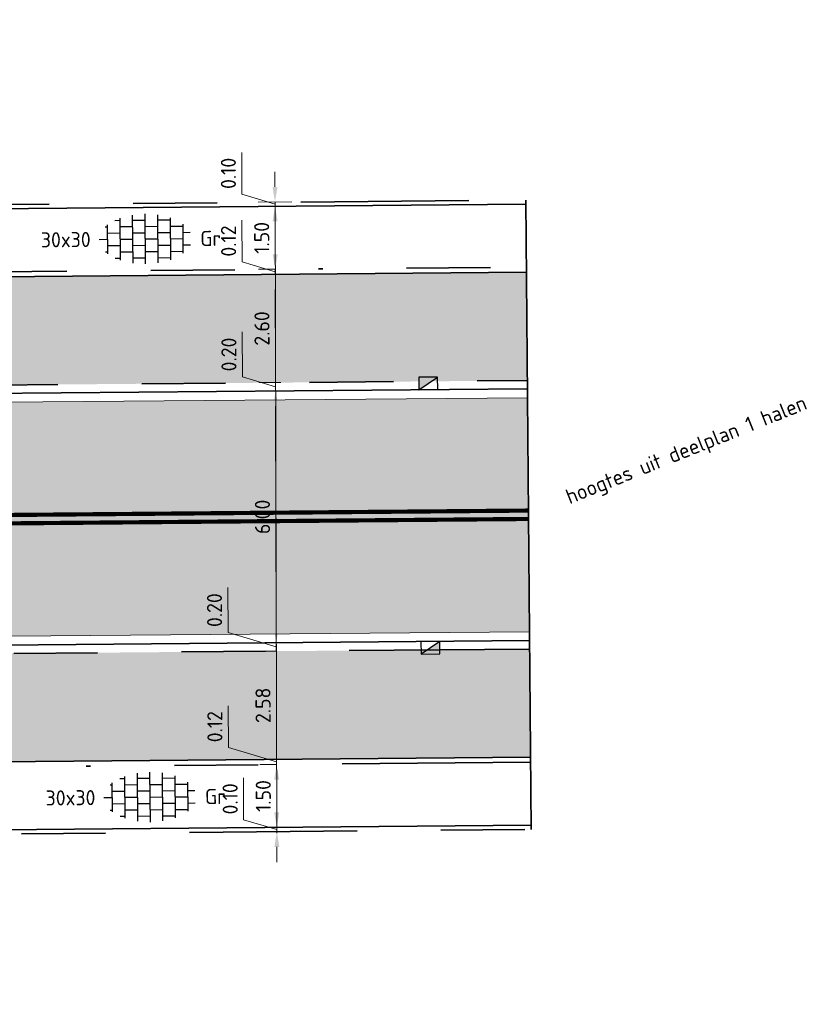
# Model space of a CAD drawing. Header units: metres. Extents: x 126075 to 126745, y 502461 to 502767.
# Tile 43 of 94: x 126693 to 126712, y 502549 to 502572. Entities that reach past the tile are written whole.
import ezdxf
from ezdxf.enums import TextEntityAlignment as Align
from ezdxf.lldxf.tags import DXFTag

# ---------------------------------------------------------------- set-up
doc = ezdxf.new("R2010")
doc.units = ezdxf.units.M
doc.header["$PDSIZE"] = 1
for name, pattern in [('VH-OPSLUITBAND-SO', [10, 4, -2, 2, -2]), ('VH-RIJWIELPADBAND-SO', [20, 8, -2, 2, -2, 0, -2, 2, -2]), ('VH-TROTTOIRBAND_VARIANT01-SO', [20, 10, -2, 2, -2, 2, -2])]:
    doc.linetypes.add(name, pattern=pattern)
doc.layers.get('0').update_dxf_attribs({"linetype": 'CONTINUOUS'})
doc.layers.get('DEFPOINTS').update_dxf_attribs({"linetype": 'CONTINUOUS'})
for name, color, linetype, lineweight in [('N-WE-GR-GRAS-A-200', 62, 'CONTINUOUS', 18), ('N-WE-RI-HWA_KOLK-S-200', 154, 'CONTINUOUS', 25), ('N-WE-VH-AANSLUITEN OP SITUATIE-G', 7, 'AL-AANSLUITEN_OP_BESTAAND', 35), ('N-WE-VH-GESLOTENVERHARDING_ASFALT-V', 253, 'CONTINUOUS', 18), ('N-WE-VH-GESLOTENVERHARDING_ASFALT_ROOD-V', 13, 'CONTINUOUS', 18), ('N-WE-VH-KANTOPSLUITING_OPSLUITBAND_100X200-G', 150, 'VH-OPSLUITBAND-SO', 35), ('N-WE-VH-KANTOPSLUITING_RIJWIELPADBAND_40 120_250-G', 10, 'VH-RIJWIELPADBAND-SO', 35), ('N-WE-VH-KANTOPSLUITING_TROTTOIRBAND_180X200_250-G', 210, 'VH-TROTTOIRBAND_VARIANT01-SO', 35), ('N-WE-VH-KANTOPSLUITING_VOORKANTBAND-G', 50, 'CONTINUOUS', 35), ('N-WE-VH-KANTVERHARDING_TEGEL-G', 60, 'CONTINUOUS', 18), ('N-WE-VH-OPENVERHARDING_TEGEL_300X300_DUN_HALFSTEENS-S-200', 252, 'CONTINUOUS', 25), ('N-WE-VW-MARKERING_LANGS_STREEP_DOORGETROKKEN-G', 7, 'CONTINUOUS', 13), ('N01-WE-VH-KANTOPSLUITING_RIJWIELPADBAND_40 120-G', 10, 'VH-RIJWIELPADBAND-SO', 35), ('X-XX-AL-AANPIJLING-G', 7, 'CONTINUOUS', 18), ('X-XX-AL-M', 7, 'CONTINUOUS', 18), ('X-XX-AL-T18', 10, 'CONTINUOUS', 18)]:
    doc.layers.add(name, color=color, linetype=linetype, lineweight=lineweight)
doc.styles.add('NLCS-ISO', font='NLCS-ISO.ttf')
doc.styles.add('NLCS-ISO-M200-T18', font='NLCS-ISO.ttf', dxfattribs={"height": 0.36})
tags = doc.linetypes.add('AL-AANSLUITEN_OP_BESTAAND', pattern='A,2.54,-1.27,["#",Standard,S=2.54,R=0,X=-0.64,Y=-0.64],-2.54', length=6.35).pattern_tags.tags
tags[6] = DXFTag(74, 10)
doc.dimstyles.new('NLCS-M200-T18-PIJL_L2_H1', dxfattribs={"dimscale": 0.2, "dimtxt": 2.5, "dimasz": 1.8, "dimexe": 2, "dimexo": 2, "dimgap": 0.7, "dimtad": 1, "dimzin": 0, "dimdsep": 46, "dimtxsty": 'NLCS-ISO-M200-T18', "dimcen": 0, "dimdle": 2, "dimclrd": 256, "dimclre": 256, "dimclrt": 10, "dimadec": 1, "dimazin": 0, "dimtfac": 1, "dimtdec": 3, "dimtofl": 0, "dimtmove": 0, "dimatfit": 3, "dimfxl": 2, "dimfxlon": 1, "dimtfillclr": 256, "dimtolj": 1, "dimtzin": 0, "dimlwd": -1, "dimlwe": -1, "dimarcsym": 0})

# ---------------------------------------------------------------- blocks, each defined once
blk = doc.blocks.new('SVH-TEGEL_300X300_DUN_HALFST-SO')
for p, q in [((-3, -2.5), (-3, 2.5)), ((-1.5, -2.86), (-1.5, 2.86)), ((0, -2.98), (0, 2.98)), ((1.5, -2.86), (1.5, 2.86)), ((3, -2.5), (3, 2.5)), ((-4.77, 1.5), (-4.5, 1.5)), ((-4.5, -1.73), (-4.5, 1.73)), ((-3.61, 2.25), (-3, 2.25)), ((-3, 1.5), (-1.5, 1.5)), ((-1.5, 2.25), (0, 2.25)), ((0, 1.5), (1.5, 1.5)), ((1.5, 2.25), (3, 2.25)), ((3, 1.5), (4.5, 1.5)), ((4.5, -1.73), (4.5, 1.73)), ((-5.53, 0), (-4.5, 0)), ((-4.5, 0.75), (-3, 0.75)), ((-3, 0), (-1.5, 0)), ((-1.5, 0.75), (0, 0.75)), ((0, 0), (1.5, 0)), ((1.5, 0.75), (3, 0.75)), ((3, 0), (4.5, 0)), ((4.5, 0.75), (5.35, 0.75)), ((-4.5, -0.75), (-3, -0.75)), ((-1.5, -0.75), (0, -0.75)), ((1.5, -0.75), (3, -0.75)), ((4.5, -0.75), (5.35, -0.75)), ((-4.77, -1.5), (-4.5, -1.5)), ((-3.61, -2.25), (-3, -2.25)), ((-3, -1.5), (-1.5, -1.5)), ((-1.5, -2.25), (0, -2.25)), ((0, -1.5), (1.5, -1.5)), ((1.5, -2.25), (3, -2.25)), ((3, -1.5), (4.5, -1.5))]:
    blk.add_line(p, q)
at = {"style": 'NLCS-ISO'}
blk.add_attdef('FORMAAT', text='', height=1.8, dxfattribs=at).set_placement((-6.53, 0), align=Align.MIDDLE_RIGHT)
blk.add_attdef('KLEUR', text='', height=1.8, dxfattribs=at).set_placement((6.53, 0), align=Align.MIDDLE_LEFT)
at = {"style": 'NLCS-ISO', "flags": 1}
blk.add_attdef('FUNCTIE', text='', height=1.8, dxfattribs=at).set_placement((0, -3.98), align=Align.TOP_CENTER)
blk = doc.blocks.new('SRI-KOLK_TROTTOIR-SO')
blk.add_hatch(color=256).paths.add_polyline_path([(1.125, 1.5), (-1.125, 1.5), (-1.125, 0)])
blk.add_line((-1.125, 0), (1.125, 1.5))
at = {"flags": 128}
blk.add_lwpolyline([(-1.125, 0), (1.125, 0), (1.125, 1.5), (-1.125, 1.5)], close=True, dxfattribs=at)
blk = doc.blocks.new('*D438')
at = {"layer": 'DEFPOINTS', "color": 0, "transparency": 16777216}
for p in [(126699.099, 502554.735), (126699.099, 502554.735), (126699.103, 502553.235)]:
    blk.add_point(p, dxfattribs=at)
at = {"layer": 'X-XX-AL-M', "transparency": 16777216}
for p, q in [((126699.099, 502554.735), (126698.699, 502554.734)), ((126699.102, 502553.595), (126699.1, 502554.375)), ((126699.103, 502553.235), (126698.703, 502553.234))]:
    blk.add_line(p, q, dxfattribs=at)
for points in [[(126699.04, 502554.375), (126699.16, 502554.376), (126699.099, 502554.735)], [(126699.042, 502553.595), (126699.162, 502553.596), (126699.103, 502553.235)]]:
    blk.add_solid(points, dxfattribs=at)
at = {"layer": 'X-XX-AL-M', "color": 10, "transparency": 16777216, "insert": (126698.781, 502553.985), "char_height": 0.36, "attachment_point": 5, "rotation": 90.1637, "style": 'NLCS-ISO-M200-T18'}
blk.add_mtext('\\A1;1.50', dxfattribs=at)
blk = doc.blocks.new('*D439')
at = {"layer": 'DEFPOINTS', "color": 0, "transparency": 16777216}
for p in [(126699.099, 502554.856), (126699.099, 502554.735), (126699.269, 502554.857)]:
    blk.add_point(p, dxfattribs=at)
at = {"layer": 'X-XX-AL-M', "transparency": 16777216}
for p, q in [((126697.948, 502555.138), (126697.945, 502556.138)), ((126699.098, 502555.216), (126699.097, 502555.576)), ((126699.099, 502554.796), (126697.948, 502555.138)), ((126699.099, 502554.856), (126698.699, 502554.855)), ((126699.099, 502554.735), (126698.699, 502554.734)), ((126699.099, 502554.735), (126699.099, 502554.856)), ((126699.1, 502554.375), (126699.101, 502554.015))]:
    blk.add_line(p, q, dxfattribs=at)
for points in [[(126699.038, 502555.216), (126699.158, 502555.217), (126699.099, 502554.856)], [(126699.04, 502554.375), (126699.16, 502554.376), (126699.099, 502554.735)]]:
    blk.add_solid(points, dxfattribs=at)
at = {"layer": 'X-XX-AL-M', "color": 10, "transparency": 16777216, "insert": (126697.626, 502555.637), "char_height": 0.36, "attachment_point": 5, "rotation": 90.1637, "style": 'NLCS-ISO-M200-T18'}
blk.add_mtext('\\A1;0.12', dxfattribs=at)
blk = doc.blocks.new('*D440')
at = {"layer": 'DEFPOINTS', "color": 0, "transparency": 16777216}
for p in [(126699.091, 502557.437), (126699.091, 502557.437), (126699.269, 502554.857)]:
    blk.add_point(p, dxfattribs=at)
at = {"layer": 'X-XX-AL-M', "transparency": 16777216}
for p, q in [((126699.091, 502557.437), (126698.691, 502557.436)), ((126699.098, 502555.216), (126699.092, 502557.077)), ((126699.099, 502554.856), (126698.699, 502554.855))]:
    blk.add_line(p, q, dxfattribs=at)
for points in [[(126699.032, 502557.077), (126699.152, 502557.077), (126699.091, 502557.437)], [(126699.038, 502555.216), (126699.158, 502555.217), (126699.099, 502554.856)]]:
    blk.add_solid(points, dxfattribs=at)
at = {"layer": 'X-XX-AL-M', "color": 10, "transparency": 16777216, "insert": (126698.775, 502556.146), "char_height": 0.36, "attachment_point": 5, "rotation": 90.1637, "style": 'NLCS-ISO-M200-T18'}
blk.add_mtext('\\A1;2.58', dxfattribs=at)
blk = doc.blocks.new('*D441')
at = {"layer": 'DEFPOINTS', "color": 0, "transparency": 16777216}
for p in [(126699.091, 502557.64), (126699.585, 502557.641), (126699.091, 502557.437)]:
    blk.add_point(p, dxfattribs=at)
at = {"layer": 'X-XX-AL-M', "transparency": 16777216}
for p, q in [((126697.94, 502557.88), (126697.937, 502558.952)), ((126699.09, 502558), (126699.089, 502558.36)), ((126699.091, 502557.538), (126697.94, 502557.88)), ((126699.185, 502557.64), (126698.691, 502557.639)), ((126699.091, 502557.437), (126699.091, 502557.64)), ((126699.091, 502557.437), (126698.691, 502557.436)), ((126699.092, 502557.077), (126699.093, 502556.717))]:
    blk.add_line(p, q, dxfattribs=at)
for points in [[(126699.03, 502558), (126699.15, 502558), (126699.091, 502557.64)], [(126699.032, 502557.077), (126699.152, 502557.077), (126699.091, 502557.437)]]:
    blk.add_solid(points, dxfattribs=at)
at = {"layer": 'X-XX-AL-M', "color": 10, "transparency": 16777216, "insert": (126697.618, 502558.415), "char_height": 0.36, "attachment_point": 5, "rotation": 90.1637, "style": 'NLCS-ISO-M200-T18'}
blk.add_mtext('\\A1;0.20', dxfattribs=at)
blk = doc.blocks.new('*D442')
at = {"layer": 'DEFPOINTS', "color": 0, "transparency": 16777216}
for p in [(126699.074, 502563.637), (126699.074, 502563.637), (126699.585, 502557.641)]:
    blk.add_point(p, dxfattribs=at)
at = {"layer": 'X-XX-AL-M', "transparency": 16777216}
for p, q in [((126699.074, 502563.637), (126698.674, 502563.636)), ((126699.09, 502558), (126699.075, 502563.277)), ((126699.185, 502557.64), (126698.691, 502557.639))]:
    blk.add_line(p, q, dxfattribs=at)
for points in [[(126699.015, 502563.277), (126699.135, 502563.277), (126699.074, 502563.637)], [(126699.03, 502558), (126699.15, 502558), (126699.091, 502557.64)]]:
    blk.add_solid(points, dxfattribs=at)
at = {"layer": 'X-XX-AL-M', "color": 10, "transparency": 16777216, "insert": (126698.762, 502560.638), "char_height": 0.36, "attachment_point": 5, "rotation": 90.1637, "style": 'NLCS-ISO-M200-T18'}
blk.add_mtext('\\A1;6.00', dxfattribs=at)
blk = doc.blocks.new('*D443')
at = {"layer": 'DEFPOINTS', "color": 0, "transparency": 16777216}
for p in [(126699.073, 502563.84), (126699.599, 502563.842), (126699.074, 502563.637)]:
    blk.add_point(p, dxfattribs=at)
at = {"layer": 'X-XX-AL-M', "transparency": 16777216}
for p, q in [((126698.283, 502563.973), (126698.279, 502565.045)), ((126699.072, 502564.2), (126699.071, 502564.56)), ((126699.073, 502563.739), (126698.283, 502563.973)), ((126699.199, 502563.84), (126698.673, 502563.839)), ((126699.074, 502563.637), (126699.073, 502563.84)), ((126699.074, 502563.637), (126698.674, 502563.636)), ((126699.075, 502563.277), (126699.076, 502562.917))]:
    blk.add_line(p, q, dxfattribs=at)
for points in [[(126699.012, 502564.2), (126699.132, 502564.2), (126699.073, 502563.84)], [(126699.015, 502563.277), (126699.135, 502563.277), (126699.074, 502563.637)]]:
    blk.add_solid(points, dxfattribs=at)
at = {"layer": 'X-XX-AL-M', "color": 10, "transparency": 16777216, "insert": (126697.961, 502564.508), "char_height": 0.36, "attachment_point": 5, "rotation": 90.1637, "style": 'NLCS-ISO-M200-T18'}
blk.add_mtext('\\A1;0.20', dxfattribs=at)
blk = doc.blocks.new('*D444')
at = {"layer": 'DEFPOINTS', "color": 0, "transparency": 16777216}
for p in [(126699.066, 502566.417), (126699.066, 502566.417), (126699.599, 502563.842)]:
    blk.add_point(p, dxfattribs=at)
at = {"layer": 'X-XX-AL-M', "transparency": 16777216}
for p, q in [((126699.066, 502566.417), (126698.666, 502566.416)), ((126699.072, 502564.2), (126699.067, 502566.057)), ((126699.199, 502563.84), (126698.673, 502563.839))]:
    blk.add_line(p, q, dxfattribs=at)
for points in [[(126699.007, 502566.057), (126699.127, 502566.057), (126699.066, 502566.417)], [(126699.012, 502564.2), (126699.132, 502564.2), (126699.073, 502563.84)]]:
    blk.add_solid(points, dxfattribs=at)
at = {"layer": 'X-XX-AL-M', "color": 10, "transparency": 16777216, "insert": (126698.749, 502565.128), "char_height": 0.36, "attachment_point": 5, "rotation": 90.1637, "style": 'NLCS-ISO-M200-T18'}
blk.add_mtext('\\A1;2.60', dxfattribs=at)
blk = doc.blocks.new('*D445')
at = {"layer": 'DEFPOINTS', "color": 0, "transparency": 16777216}
for p in [(126699.065, 502566.539), (126699.443, 502566.54), (126699.066, 502566.417)]:
    blk.add_point(p, dxfattribs=at)
at = {"layer": 'X-XX-AL-M', "transparency": 16777216}
for p, q in [((126698.275, 502566.713), (126698.272, 502567.713)), ((126699.064, 502566.899), (126699.063, 502567.259)), ((126699.065, 502566.478), (126698.275, 502566.713)), ((126699.065, 502566.539), (126698.665, 502566.538)), ((126699.066, 502566.417), (126699.065, 502566.539)), ((126699.066, 502566.417), (126698.666, 502566.416)), ((126699.067, 502566.057), (126699.068, 502565.697))]:
    blk.add_line(p, q, dxfattribs=at)
for points in [[(126699.004, 502566.899), (126699.124, 502566.899), (126699.065, 502566.539)], [(126699.007, 502566.057), (126699.127, 502566.057), (126699.066, 502566.417)]]:
    blk.add_solid(points, dxfattribs=at)
at = {"layer": 'X-XX-AL-M', "color": 10, "transparency": 16777216, "insert": (126697.953, 502567.212), "char_height": 0.36, "attachment_point": 5, "rotation": 90.1637, "style": 'NLCS-ISO-M200-T18'}
blk.add_mtext('\\A1;0.12', dxfattribs=at)
blk = doc.blocks.new('*D446')
at = {"layer": 'DEFPOINTS', "color": 0, "transparency": 16777216}
for p in [(126699.061, 502568.039), (126699.431, 502568.04), (126699.443, 502566.54)]:
    blk.add_point(p, dxfattribs=at)
at = {"layer": 'X-XX-AL-M', "transparency": 16777216}
for p, q in [((126699.061, 502568.039), (126698.661, 502568.038)), ((126699.064, 502566.899), (126699.062, 502567.679)), ((126699.065, 502566.539), (126698.665, 502566.538))]:
    blk.add_line(p, q, dxfattribs=at)
for points in [[(126699.002, 502567.679), (126699.122, 502567.679), (126699.061, 502568.039)], [(126699.004, 502566.899), (126699.124, 502566.899), (126699.065, 502566.539)]]:
    blk.add_solid(points, dxfattribs=at)
at = {"layer": 'X-XX-AL-M', "color": 10, "transparency": 16777216, "insert": (126698.743, 502567.288), "char_height": 0.36, "attachment_point": 5, "rotation": 90.1637, "style": 'NLCS-ISO-M200-T18'}
blk.add_mtext('\\A1;1.50', dxfattribs=at)
blk = doc.blocks.new('*D447')
at = {"layer": 'DEFPOINTS', "color": 0, "transparency": 16777216}
for p in [(126699.061, 502568.143), (126700.148, 502568.147), (126699.431, 502568.04)]:
    blk.add_point(p, dxfattribs=at)
at = {"layer": 'X-XX-AL-M', "transparency": 16777216}
for p, q in [((126698.27, 502568.326), (126698.267, 502569.326)), ((126699.06, 502568.503), (126699.059, 502568.863)), ((126699.061, 502568.091), (126698.27, 502568.326)), ((126699.461, 502568.145), (126698.661, 502568.142)), ((126699.061, 502568.039), (126699.061, 502568.143)), ((126699.061, 502568.039), (126698.661, 502568.038)), ((126699.062, 502567.679), (126699.063, 502567.319))]:
    blk.add_line(p, q, dxfattribs=at)
for points in [[(126699, 502568.503), (126699.12, 502568.504), (126699.061, 502568.143)], [(126699.002, 502567.679), (126699.122, 502567.679), (126699.061, 502568.039)]]:
    blk.add_solid(points, dxfattribs=at)
at = {"layer": 'X-XX-AL-M', "color": 10, "transparency": 16777216, "insert": (126697.949, 502568.825), "char_height": 0.36, "attachment_point": 5, "rotation": 90.1637, "style": 'NLCS-ISO-M200-T18'}
blk.add_mtext('\\A1;0.10', dxfattribs=at)
blk = doc.blocks.new('*D448')
at = {"layer": 'DEFPOINTS', "color": 0, "transparency": 16777216}
for p in [(126699.103, 502553.235), (126699.473, 502553.132), (126700.19, 502553.239)]:
    blk.add_point(p, dxfattribs=at)
at = {"layer": 'X-XX-AL-M', "transparency": 16777216}
for p, q in [((126698.313, 502553.418), (126698.31, 502554.418)), ((126699.102, 502553.595), (126699.101, 502553.955)), ((126699.103, 502553.183), (126698.313, 502553.418)), ((126699.503, 502553.237), (126698.703, 502553.234)), ((126699.104, 502553.131), (126698.704, 502553.13)), ((126699.104, 502553.131), (126699.103, 502553.235)), ((126699.105, 502552.771), (126699.106, 502552.411))]:
    blk.add_line(p, q, dxfattribs=at)
for points in [[(126699.042, 502553.595), (126699.162, 502553.596), (126699.103, 502553.235)], [(126699.045, 502552.771), (126699.165, 502552.771), (126699.104, 502553.131)]]:
    blk.add_solid(points, dxfattribs=at)
at = {"layer": 'X-XX-AL-M', "color": 10, "transparency": 16777216, "insert": (126697.991, 502553.917), "char_height": 0.36, "attachment_point": 5, "rotation": 90.1637, "style": 'NLCS-ISO-M200-T18'}
blk.add_mtext('\\A1;0.10', dxfattribs=at)

msp = doc.modelspace()

# ---------------------------------------------------------------- hatches: boundary and pattern name
at = {"layer": 'N-WE-GR-GRAS-A-200', "transparency": 33554559}
h = msp.add_hatch(dxfattribs=at)
h.set_pattern_fill('AGR-GRAS_02-SO', color=256, scale=0.2, pattern_type=2)
h.set_pattern_definition([(21.5801, (126551.914, 502551.3593), (1.124204, 2.595413), [0.5, -1.5]), (21.5801, (126552.4955, 502552.8798), (1.124204, 2.595413), [0.5, -1.5]), (111.5801, (126551.8425, 502552.0838), (-2.595413, 1.124204), [0.5, -1.5]), (111.5801, (126552.329, 502553.029), (-2.595413, 1.124204), [0.5, -1.5]), (66.58014, (126551.771, 502552.8083), (-0.735605, 1.859808), [0.5, -2.328427]), (156.58014, (126552.9369, 502551.7639), (-1.859808, -0.735605), [0.5, -2.328427]), (48.1452, (126552.1583, 502552.1012), (1.859808, 0.7356045), [0.5, -3.972136]), (48.1452, (126552.6274, 502553.3621), (1.859808, 0.7356045), [0.5, -3.972136]), (85.0151, (126553.2159, 502551.87425), (-0.7356045, 1.859808), [0.5, -3.972136]), (85.0151, (126552.0479, 502552.3801), (-0.7356045, 1.859808), [0.5, -3.972136]), (85.0151, (126552.8828, 502552.17265), (-0.7356045, 1.859808), [0.5, -3.972136]), (138.1452, (126551.5094, 502552.3822), (-0.7356045, 1.859808), [0.5, -3.972136]), (175.0151, (126552.1756, 502551.7854), (-1.859808, -0.7356045), [0.5, -3.972136])])
edge = h.paths.add_edge_path()
edge.add_line((126698.897, 502625.192), (126703.261, 502647.971))
edge.add_line((126703.261, 502647.971), (126701.657, 502656.434))
edge.add_line((126701.657, 502656.434), (126702.683, 502667.934))
edge.add_line((126702.683, 502667.934), (126701.207, 502675.308))
edge.add_line((126701.207, 502675.308), (126704.943, 502685.836))
edge.add_line((126704.943, 502685.836), (126687.133, 502684.208))
edge.add_line((126687.133, 502684.208), (126687.406, 502681.238))
edge.add_line((126687.406, 502681.238), (126692.247, 502681.655))
edge.add_line((126692.247, 502681.655), (126697.174, 502628.136))
edge.add_line((126697.174, 502628.136), (126692.223, 502622.663))
edge.add_line((126692.223, 502622.663), (126681.062, 502621.369))
edge.add_line((126681.062, 502621.369), (126681.104, 502620.921))
edge.add_line((126681.104, 502620.921), (126682.524, 502605.491))
edge.add_line((126682.524, 502605.491), (126682.98, 502600.545))
edge.add_line((126682.98, 502600.545), (126683.021, 502600.097))
edge.add_line((126683.021, 502600.097), (126685.135, 502577.139))
edge.add_line((126685.135, 502577.139), (126684.686, 502577.097))
edge.add_line((126684.686, 502577.097), (126680.464, 502576.709))
edge.add_arc((126680.496, 502576.36), 0.35, 95.2603, 185.2603)
edge.add_line((126680.148, 502576.328), (126680.443, 502573.122))
edge.add_line((126680.443, 502573.122), (126680.643, 502570.954))
edge.add_arc((126671.669, 502545.383), 27.1, 58.1449, 70.6628, ccw=False)
edge.add_line((126685.972, 502568.401), (126688.115, 502577.354))
edge.add_line((126688.115, 502577.354), (126688.087, 502587.91))
edge.add_line((126688.087, 502587.91), (126689.399, 502597.335))
edge.add_line((126689.399, 502597.335), (126688.116, 502600.413))
edge.add_line((126688.116, 502600.413), (126689.656, 502606.119))
edge.add_line((126689.656, 502606.119), (126690.811, 502611.634))
edge.add_line((126690.811, 502611.634), (126698.897, 502625.192))
at = {"layer": 'N-WE-VH-GESLOTENVERHARDING_ASFALT-V'}
h = msp.add_hatch(color=256, dxfattribs=at)
h.dxf.hatch_style = 1
edge = h.paths.add_edge_path(flags=16)
edge.add_arc((126597.518, 502566.984), 25, 282.1651, 288.181)
edge.add_arc((126597.518, 502566.984), 25, 288.181, 293.6836)
edge.add_arc((126597.518, 502566.984), 25, 293.6836, 299.6995)
edge.add_arc((126609.409, 502546.137), 1, 299.6995, 462.1651)
edge.add_arc((126614.466, 502522.676), 25, 102.1651, 108.181)
edge.add_arc((126614.466, 502522.676), 25, 108.181, 113.6836)
edge.add_arc((126614.466, 502522.676), 25, 113.6836, 119.6995)
edge.add_arc((126602.575, 502543.523), 1, 119.6995, 282.1651)
edge = h.paths.add_edge_path(flags=16)
edge.add_line((126520.581, 502507.482), (126528.482, 502510.616))
edge.add_line((126528.482, 502510.616), (126529.799, 502511.138))
edge.add_arc((126529.431, 502512.067), 1, 291.6115, 382.927)
edge.add_line((126530.352, 502512.457), (126529.962, 502513.378))
edge.add_arc((126529.041, 502512.989), 1, 22.927, 111.6115)
edge.add_line((126528.673, 502513.918), (126527.378, 502513.405))
edge.add_line((126527.378, 502513.405), (126519.476, 502510.271))
edge.add_line((126519.476, 502510.271), (126512.925, 502507.676))
edge.add_arc((126513.293, 502506.746), 1, 111.6115, 201.8334)
edge.add_line((126512.365, 502506.374), (126512.737, 502505.446))
edge.add_arc((126513.665, 502505.818), 1, 201.8334, 291.6115)
edge.add_line((126514.033, 502504.888), (126520.581, 502507.482))
edge.add_line((126520.581, 502507.482), (126520.581, 502507.482))
edge = h.paths.add_edge_path()
edge.add_line((126517.47, 502515.334), (126517.996, 502514.007))
edge.add_arc((126515.56, 502521.627), 8, 213.1008, 287.7296, ccw=False)
edge.add_line((126508.858, 502517.258), (126510.345, 502517.893))
edge.add_arc((126518.892, 502530.49), 15.223, 212.7818, 235.8435, ccw=False)
edge.add_line((126506.093, 502522.248), (126516.39, 502491.783))
edge.add_line((126516.39, 502491.783), (126516.77, 502491.933))
edge.add_line((126516.77, 502491.933), (126516.339, 502493.101))
edge.add_arc((126523.846, 502495.868), 8, 111.6115, 200.2346, ccw=False)
edge.add_line((126520.899, 502503.305), (126522.054, 502503.763))
edge.add_line((126522.054, 502503.763), (126522.369, 502502.968))
edge.add_arc((126532.777, 502491.877), 15.21, 112.4896, 133.1805, ccw=False)
edge.add_line((126526.959, 502505.93), (126529.859, 502507.131))
edge.add_line((126529.859, 502507.131), (126546.345, 502516.714))
edge.add_arc((126613.747, 502397.627), 136.839, 112.92577, 119.50925, ccw=False)
edge.add_line((126560.443, 502523.657), (126595.616, 502537.434))
edge.add_arc((126604.901, 502513.996), 25.21, 97.9331, 111.6115, ccw=False)
edge.add_arc((126597.055, 502569.464), 30.811, 278.1482, 287.8648)
edge.add_line((126606.507, 502540.139), (126608.732, 502541.011))
edge.add_arc((126597.518, 502566.984), 28.29, 293.3527, 303.6663)
edge.add_arc((126627.176, 502522.457), 25.21, 108.2761, 123.6663, ccw=False)
edge.add_line((126619.27, 502546.395), (126628.038, 502549.095))
edge.add_arc((126689.911, 502332.551), 225.21, 102.1126, 105.94622, ccw=False)
edge.add_arc((126689.927, 502332.469), 225.293, 97.17088, 102.11209, ccw=False)
edge.add_arc((126689.911, 502332.553), 225.208, 92.31441, 97.16957, ccw=False)
edge.add_arc((126689.92, 502332.011), 225.75, 90.48797, 92.31114, ccw=False)
edge.add_line((126687.998, 502557.753), (126705.125, 502557.898))
edge.add_line((126705.125, 502557.898), (126705.078, 502563.478))
edge.add_line((126705.078, 502563.478), (126671.888, 502563.196))
edge.add_arc((126672.585, 502463.376), 99.822, 90.39994, 97.54444)
edge.add_arc((126689.911, 502332.551), 231.79, 97.54444, 108.91318)
edge.add_arc((126606.102, 502575.941), 25.628, 278.9493, 289.7927, ccw=False)
edge.add_arc((126614.462, 502522.696), 28.27, 98.8995, 108.5154)
edge.add_line((126605.485, 502549.502), (126603.249, 502548.646))
edge.add_arc((126614.69, 502522.292), 28.731, 113.4677, 122.9297)
edge.add_arc((126585.214, 502567.804), 25.493, 290.8008, 302.9297, ccw=False)
edge.add_line((126594.267, 502543.973), (126545.461, 502524.642))
edge.add_line((126545.461, 502524.642), (126524.588, 502516.373))
edge.add_arc((126518.892, 502530.49), 15.223, 264.6418, 291.9761, ccw=False)
at = {"layer": 'N-WE-VH-GESLOTENVERHARDING_ASFALT_ROOD-V', "transparency": 33554687}
h = msp.add_hatch(color=256, dxfattribs=at)
h.dxf.hatch_style = 1
edge = h.paths.add_edge_path()
edge.add_line((126705.053, 502566.468), (126686.101, 502566.307))
edge.add_arc((126686.084, 502568.307), 2, 237.8378, 270.4869, ccw=False)
edge.add_arc((126671.669, 502545.383), 25.08, 57.8378, 100.5058)
edge.add_line((126667.096, 502570.042), (126613.821, 502560.162))
edge.add_arc((126621.114, 502520.833), 40, 100.5058, 111.6146)
edge.add_line((126606.38, 502558.02), (126517.467, 502522.791))
edge.add_arc((126515.625, 502527.44), 5, 200.686, 291.6146, ccw=False)
edge.add_line((126510.948, 502525.673), (126510.532, 502526.774))
edge.add_line((126510.532, 502526.774), (126508.193, 502525.891))
edge.add_line((126508.193, 502525.891), (126508.637, 502524.715))
edge.add_arc((126515.654, 502527.365), 7.5, 200.686, 236.4991)
edge.add_line((126511.514, 502521.111), (126508.384, 502519.774))
edge.add_arc((126518.893, 502530.477), 15, 225.5225, 236.334)
edge.add_line((126510.578, 502517.992), (126512.739, 502518.915))
edge.add_arc((126513.917, 502516.157), 3, 21.6115, 113.127, ccw=False)
edge.add_line((126516.707, 502517.261), (126517.383, 502515.553))
edge.add_arc((126518.893, 502530.477), 15, 264.2236, 280.4105)
edge.add_line((126521.604, 502515.724), (126520.273, 502519.058))
edge.add_arc((126522.131, 502519.799), 2, 111.6035, 201.7508, ccw=False)
edge.add_line((126521.395, 502521.658), (126532.962, 502526.234))
edge.add_line((126532.962, 502526.234), (126538.54, 502528.454))
edge.add_line((126538.54, 502528.454), (126607.301, 502555.696))
edge.add_arc((126621.114, 502520.833), 37.5, 100.5058, 111.6146, ccw=False)
edge.add_line((126614.277, 502557.704), (126667.552, 502567.584))
edge.add_arc((126671.669, 502545.383), 22.58, 83.9855, 100.5058, ccw=False)
edge.add_arc((126671.927, 502546.469), 21.473, 56.1777, 84.3654, ccw=False)
edge.add_line((126683.879, 502564.308), (126683.884, 502563.708))
edge.add_line((126683.884, 502563.708), (126705.075, 502563.888))
edge.add_line((126705.075, 502563.888), (126705.053, 502566.468))
h = msp.add_hatch(color=256, dxfattribs=at)
h.dxf.hatch_style = 1
edge = h.paths.add_edge_path()
edge.add_line((126686.993, 502554.749), (126705.15, 502554.908))
edge.add_line((126705.15, 502554.908), (126705.129, 502557.488))
edge.add_line((126705.129, 502557.488), (126688.001, 502557.343))
edge.add_arc((126690.45, 502332.556), 224.8, 90.6242, 90.88314)
edge.add_arc((126689.285, 502352.957), 204.385, 90.64484, 92.36987)
edge.add_line((126680.834, 502557.168), (126680.858, 502556.568))
edge.add_line((126680.858, 502556.568), (126680.359, 502556.547))
edge.add_line((126680.359, 502556.547), (126679.859, 502556.526))
edge.add_line((126679.859, 502556.526), (126679.36, 502556.503))
edge.add_line((126679.36, 502556.503), (126678.86, 502556.479))
edge.add_line((126678.86, 502556.479), (126678.361, 502556.453))
edge.add_line((126678.361, 502556.453), (126677.862, 502556.427))
edge.add_line((126677.862, 502556.427), (126677.362, 502556.4))
edge.add_line((126677.362, 502556.4), (126676.863, 502556.371))
edge.add_line((126676.863, 502556.371), (126676.364, 502556.341))
edge.add_line((126676.364, 502556.341), (126675.865, 502556.311))
edge.add_line((126675.865, 502556.311), (126675.366, 502556.279))
edge.add_line((126675.366, 502556.279), (126674.867, 502556.246))
edge.add_line((126674.867, 502556.246), (126674.368, 502556.212))
edge.add_line((126674.368, 502556.212), (126673.87, 502556.176))
edge.add_line((126673.87, 502556.176), (126673.371, 502556.14))
edge.add_line((126673.371, 502556.14), (126672.872, 502556.103))
edge.add_line((126672.872, 502556.103), (126672.374, 502556.064))
edge.add_line((126672.374, 502556.064), (126671.875, 502556.024))
edge.add_line((126671.875, 502556.024), (126671.377, 502555.984))
edge.add_line((126671.377, 502555.984), (126670.879, 502555.942))
edge.add_line((126670.879, 502555.942), (126670.381, 502555.899))
edge.add_line((126670.381, 502555.899), (126669.883, 502555.855))
edge.add_line((126669.883, 502555.855), (126669.385, 502555.809))
edge.add_line((126669.385, 502555.809), (126668.887, 502555.763))
edge.add_line((126668.887, 502555.763), (126668.389, 502555.716))
edge.add_line((126668.389, 502555.716), (126667.891, 502555.667))
edge.add_line((126667.891, 502555.667), (126667.394, 502555.617))
edge.add_line((126667.394, 502555.617), (126666.896, 502555.567))
edge.add_line((126666.896, 502555.567), (126666.399, 502555.515))
edge.add_line((126666.399, 502555.515), (126665.902, 502555.462))
edge.add_line((126665.902, 502555.462), (126665.405, 502555.408))
edge.add_line((126665.405, 502555.408), (126664.908, 502555.352))
edge.add_line((126664.908, 502555.352), (126664.411, 502555.296))
edge.add_line((126664.411, 502555.296), (126663.914, 502555.239))
edge.add_line((126663.914, 502555.239), (126663.418, 502555.18))
edge.add_line((126663.418, 502555.18), (126662.921, 502555.121))
edge.add_line((126662.921, 502555.121), (126662.425, 502555.06))
edge.add_line((126662.425, 502555.06), (126661.929, 502554.998))
edge.add_line((126661.929, 502554.998), (126661.411, 502554.934))
edge.add_arc((126664.11, 502537.494), 17.647, 98.7962, 104.4664)
edge.add_line((126659.701, 502554.582), (126643.032, 502550.315))
edge.add_line((126643.032, 502550.315), (126628.743, 502546.658))
edge.add_line((126628.743, 502546.658), (126625.1, 502545.726))
edge.add_arc((126629.866, 502527.106), 19.22, 104.3572, 111.6936)
edge.add_line((126622.762, 502544.965), (126617.288, 502542.787))
edge.add_arc((126210.896, 503581.416), 1115.305, 290.401824, 291.369306, ccw=False)
edge.add_line((126599.693, 502536.073), (126571.544, 502524.875))
edge.add_arc((126609.403, 502429.709), 102.42, 111.69361, 116.03613)
edge.add_arc((126609.403, 502429.709), 102.42, 116.03613, 120.16989)
edge.add_line((126557.931, 502518.255), (126553.095, 502515.444))
edge.add_line((126553.095, 502515.444), (126531.458, 502502.866))
edge.add_line((126531.458, 502502.866), (126529.637, 502501.808))
edge.add_arc((126528.621, 502503.531), 2, 201.7515, 300.5076, ccw=False)
edge.add_line((126526.764, 502502.79), (126525.817, 502505.164))
edge.add_arc((126532.777, 502491.877), 15, 117.6482, 133.498)
edge.add_line((126522.452, 502502.758), (126523.38, 502500.417))
edge.add_arc((126520.59, 502499.312), 3, -38.9242, 21.6115, ccw=False)
edge.add_arc((126528.759, 502492.715), 7.5, 141.0758, 162.0603)
edge.add_arc((126518.77, 502495.949), 3, 291.5617, 342.0603, ccw=False)
edge.add_line((126519.872, 502493.159), (126517.784, 502492.334))
edge.add_arc((126532.777, 502491.877), 15, 178.2526, 188.322)
edge.add_line((126517.935, 502489.706), (126521.437, 502491.089))
edge.add_arc((126627.151, 502513.191), 108, 191.80871, 194.06285)
edge.add_arc((126627.151, 502513.191), 108, 194.06285, 201.04513)
edge.add_line((126526.355, 502474.408), (126529.417, 502475.588))
edge.add_arc((126637.567, 502516.52), 115.637, 194.40386, 200.7302, ccw=False)
edge.add_line((126525.565, 502487.755), (126524.649, 502492.101))
edge.add_arc((126529.688, 502493.163), 5.15, 120.1699, 191.9013, ccw=False)
edge.add_line((126527.1, 502497.615), (126527.175, 502497.485))
edge.add_line((126527.175, 502497.485), (126559.187, 502516.094))
edge.add_arc((126609.403, 502429.709), 99.92, 116.57521, 120.16989, ccw=False)
edge.add_arc((126610.522, 502427.213), 102.653, 111.75864, 116.51018, ccw=False)
edge.add_line((126572.469, 502522.552), (126600.636, 502533.758))
edge.add_arc((126732.278, 502215.105), 344.774, 109.32184, 112.44652, ccw=False)
edge.add_line((126618.201, 502540.46), (126623.686, 502542.642))
edge.add_arc((126629.866, 502527.106), 16.72, 104.3572, 111.6936, ccw=False)
edge.add_line((126625.72, 502543.304), (126660.321, 502552.16))
edge.add_arc((126664.442, 502536.059), 16.62, 96.5407, 104.3572, ccw=False)
edge.add_arc((126681.75, 502422.788), 131.196, 90.40809, 98.41581, ccw=False)
edge.add_arc((126680.116, 502571.546), 17.58, 272.2832, 282.6141)
edge.add_arc((126687.213, 502539.831), 14.92, 90.8442, 102.6141, ccw=False)

# ---------------------------------------------------------------- linework, layer by layer
at = {"layer": 'N-WE-VH-AANSLUITEN OP SITUATIE-G', "flags": 128}
msp.add_lwpolyline([(126705.038, 502568.188), (126705.165, 502553.189)], dxfattribs=at)
at = {"layer": 'N-WE-VH-KANTOPSLUITING_OPSLUITBAND_100X200-G', "flags": 128}
msp.add_lwpolyline([(126680.643, 502570.954, -0.054674), (126685.972, 502568.401), (126685.975, 502568.026), (126705.038, 502568.188)], format="xyb", dxfattribs=at)
msp.add_lwpolyline([(126687.018, 502553.03), (126705.165, 502553.189)], dxfattribs=at)
at = {"layer": 'N-WE-VH-KANTOPSLUITING_RIJWIELPADBAND_40 120_250-G', "flags": 128}
msp.add_lwpolyline([(126680.618, 502553.852, -0.000206), (126680.821, 502553.861, 0.045108), (126683.981, 502554.274, -0.051395), (126686.995, 502554.629), (126705.151, 502554.788)], format="xyb", dxfattribs=at)
at = {"layer": 'N-WE-VH-KANTOPSLUITING_TROTTOIRBAND_180X200_250-G', "flags": 128}
msp.add_lwpolyline([(126683.884, 502563.708), (126705.075, 502563.888)], dxfattribs=at)
msp.add_lwpolyline([(126680.833, 502557.168, -0.007974), (126688.001, 502557.343), (126705.129, 502557.488)], format="xyb", dxfattribs=at)
at = {"layer": 'N-WE-VH-KANTOPSLUITING_VOORKANTBAND-G'}
msp.add_lwpolyline([(126691.992, 502627.81), (126679.381, 502626.649, 0.414214), (126675.765, 502622.299), (126675.862, 502621.241, 0.414214), (126676.406, 502620.789), (126680.628, 502621.178, -0.414214), (126680.954, 502620.907), (126682.334, 502605.925, -0.414214), (126682.062, 502605.599), (126677.84, 502605.21, 0.414214), (126677.388, 502604.667), (126677.779, 502600.417, 0.414214), (126678.323, 502599.965), (126682.545, 502600.354, -0.414214), (126682.872, 502600.083), (126684.944, 502577.573, -0.414214), (126684.673, 502577.247), (126680.451, 502576.858, 0.414214), (126679.999, 502576.314), (126680.497, 502570.899, -0.055269), (126685.872, 502568.345), (126685.876, 502567.925), (126705.039, 502568.088)], format="xyb", dxfattribs=at)
at = {"layer": 'N-WE-VH-KANTOPSLUITING_VOORKANTBAND-G', "flags": 128}
for points in [[(126510.532, 502526.774), (126510.948, 502525.673, 0.418969), (126517.467, 502522.791), (126606.38, 502558.02, -0.048509), (126613.821, 502560.162), (126667.096, 502570.042, -0.188356), (126685.02, 502566.614, 0.14343), (126686.101, 502566.307), (126705.053, 502566.468)], [(126524.444, 502525.556), (126606.38, 502558.02, -0.048509), (126613.821, 502560.162), (126667.096, 502570.042, -0.188356), (126685.02, 502566.614, 0.14343), (126686.101, 502566.307), (126705.053, 502566.468)], [(126603.671, 502554.256), (126605.414, 502549.7, -0.041991), (126610.056, 502550.832, 0.044147), (126614.332, 502551.895, -0.000431), (126614.711, 502552.025), (126616.184, 502554.959, -0.047142), (126659.15, 502564.833, -0.01053), (126663.432, 502565.308), (126665.969, 502563.19, -0.01442), (126671.732, 502563.405), (126705.076, 502563.688)], [(126609.243, 502539.688), (126608.812, 502540.817, 0.045064), (126613.317, 502543.264, -0.067232), (126619.334, 502546.195, -0.077798), (126687.999, 502557.543), (126705.127, 502557.688)], [(126529.556, 502475.643, -0.027599), (126525.711, 502487.789), (126524.796, 502492.132, -0.323625), (126527.175, 502497.485), (126559.187, 502516.094, -0.015686), (126564.702, 502519.073, -0.021303), (126572.469, 502522.552), (126600.636, 502533.758, 0.002322), (126618.201, 502540.46), (126623.686, 502542.642, -0.032022), (126625.72, 502543.304), (126660.321, 502552.16, -0.034119), (126662.549, 502552.571, -0.018579), (126680.816, 502553.98, 0.045108), (126683.955, 502554.391, -0.051401), (126686.993, 502554.749), (126705.15, 502554.908)], [(126535.768, 502502.481), (126559.187, 502516.094, -0.015686), (126564.702, 502519.073, -0.021303), (126572.469, 502522.552), (126600.636, 502533.758, 0.002322), (126618.201, 502540.46), (126623.686, 502542.642, -0.032022), (126625.72, 502543.304), (126660.321, 502552.16, -0.034119), (126662.549, 502552.571, -0.018579), (126680.816, 502553.98, 0.045108), (126683.955, 502554.391, -0.051401), (126686.993, 502554.749), (126705.15, 502554.908)]]:
    msp.add_lwpolyline(points, format="xyb", dxfattribs=at)
msp.add_lwpolyline([(126687.017, 502553.13), (126705.165, 502553.289)], dxfattribs=at)
at = {"layer": 'N-WE-VH-KANTVERHARDING_TEGEL-G', "flags": 128}
for points in [[(126521.683, 502515.525, 0.049834), (126524.588, 502516.373), (126545.461, 502524.642), (126594.267, 502543.973, 0.052969), (126599.071, 502546.407, -0.041312), (126603.249, 502548.646), (126605.485, 502549.502, -0.041982), (126610.089, 502550.625, 0.047349), (126614.78, 502551.827, -0.049648), (126659.48, 502562.335, -0.031179), (126671.888, 502563.196), (126683.888, 502563.298), (126705.078, 502563.478)], [(126525.738, 502505.36, -0.022156), (126526.959, 502505.93), (126529.859, 502507.131), (126546.345, 502516.714, -0.035829), (126559.798, 502523.244), (126595.616, 502537.434, -0.059754), (126601.421, 502538.964, 0.042422), (126606.507, 502540.139), (126608.732, 502541.011, 0.045032), (126613.201, 502543.439, -0.067253), (126619.27, 502546.395), (126628.038, 502549.095, -0.016729), (126642.655, 502552.747, -0.021563), (126661.804, 502556, -0.021188), (126680.817, 502557.577, -0.007955), (126687.998, 502557.753), (126705.125, 502557.898)]]:
    msp.add_lwpolyline(points, format="xyb", dxfattribs=at)
at = {"layer": 'N-WE-VW-MARKERING_LANGS_STREEP_DOORGETROKKEN-G', "const_width": 0.1, "flags": 128}
for points in [[(126705.101, 502560.788), (126686.325, 502560.629)], [(126705.103, 502560.588), (126686.327, 502560.429)]]:
    msp.add_lwpolyline(points, dxfattribs=at)
at = {"layer": 'N01-WE-VH-KANTOPSLUITING_RIJWIELPADBAND_40 120-G'}
msp.add_lwpolyline([(126680.68, 502568.917, -0.048959), (126685.084, 502566.715, 0.14343), (126686.1, 502566.427), (126705.052, 502566.588)], format="xyb", dxfattribs=at)
at = {"layer": 'X-XX-AL-AANPIJLING-G', "flags": 128}
msp.add_lwpolyline([(126699.061, 502568.137), (126699.104, 502553.097)], dxfattribs=at)

# ---------------------------------------------------------------- block references
at = {"layer": 'N-WE-RI-HWA_KOLK-S-200', "xscale": 0.2, "yscale": 0.2, "zscale": 0.2}
for p, rotation in [((126702.715, 502563.668), 0.4868957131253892), ((126702.766, 502557.668), 180.4868957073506)]:
    msp.add_blockref('SRI-KOLK_TROTTOIR-SO', p, dxfattribs=dict(at, rotation=rotation))
at = {"layer": 'N-WE-VH-OPENVERHARDING_TEGEL_300X300_DUN_HALFSTEENS-S-200', "xscale": 0.2, "yscale": 0.2, "zscale": 0.2, "rotation": 0.5020825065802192}
for p in [(126695.971, 502567.261), (126696.084, 502553.959)]:
    msp.add_blockref('SVH-TEGEL_300X300_DUN_HALFST-SO', p, dxfattribs=at).add_auto_attribs({'FORMAAT': '30x30', 'KLEUR': 'Gr'})

# ---------------------------------------------------------------- texts
at = {"layer": 'X-XX-AL-T18', "insert": (126705.95, 502561.268), "char_height": 0.36, "attachment_point": 1, "rotation": 21.8405, "style": 'NLCS-ISO-M200-T18'}
msp.add_mtext_dynamic_manual_height_columns('hoogtes uit deelplan 1 halen', width=7.50607, gutter_width=1.8, heights=[0], dxfattribs=at)

# ---------------------------------------------------------------- dimensions: what is measured, and where the dimension line sits
at = {"layer": 'X-XX-AL-M'}
for base, p1, p2, picture, middle in [((126699.061, 502568.143), (126699.431, 502568.04), (126700.148, 502568.147), '*D447', (126697.95, 502568.465)), ((126699.061, 502568.039), (126699.443, 502566.54), (126699.431, 502568.04), '*D446', (126698.743, 502567.288)), ((126699.065, 502566.539), (126699.066, 502566.417), (126699.443, 502566.54), '*D445', (126697.954, 502566.852)), ((126699.073, 502563.84), (126699.074, 502563.637), (126699.599, 502563.842), '*D443', (126697.962, 502564.112)), ((126699.074, 502563.637), (126699.585, 502557.641), (126699.074, 502563.637), '*D442', (126698.762, 502560.638)), ((126699.091, 502557.64), (126699.091, 502557.437), (126699.585, 502557.641), '*D441', (126697.62, 502558.019)), ((126699.091, 502557.437), (126699.269, 502554.857), (126699.091, 502557.437), '*D440', (126698.775, 502556.146)), ((126699.099, 502554.856), (126699.099, 502554.735), (126699.269, 502554.857), '*D439', (126697.627, 502555.277)), ((126699.103, 502553.235), (126699.473, 502553.132), (126700.19, 502553.239), '*D448', (126697.992, 502553.557))]:
    dim = msp.add_linear_dim(base=base, p1=p1, p2=p2, angle=270.1637, dimstyle='NLCS-M200-T18-PIJL_L2_H1', override={"dimtmove": 1}, dxfattribs=at)
    dim.commit()
    dim.dimension.update_dxf_attribs({"geometry": picture, "text_midpoint": middle})
dim = msp.add_linear_dim(base=(126699.066, 502566.417), p1=(126699.599, 502563.842), p2=(126699.066, 502566.417), angle=270.1637, text='2.60', dimstyle='NLCS-M200-T18-PIJL_L2_H1', override={"dimtmove": 1}, dxfattribs=at)
dim.commit()
dim.dimension.update_dxf_attribs({"geometry": '*D444', "text_midpoint": (126698.749, 502565.128)})
dim = msp.add_aligned_dim(p1=(126699.103, 502553.235), p2=(126699.099, 502554.735), distance=0, dimstyle='NLCS-M200-T18-PIJL_L2_H1', dxfattribs=at)
dim.commit()
dim.dimension.update_dxf_attribs({"geometry": '*D438', "text_midpoint": (126698.781, 502553.985)})

doc.saveas('drawing.dxf')
